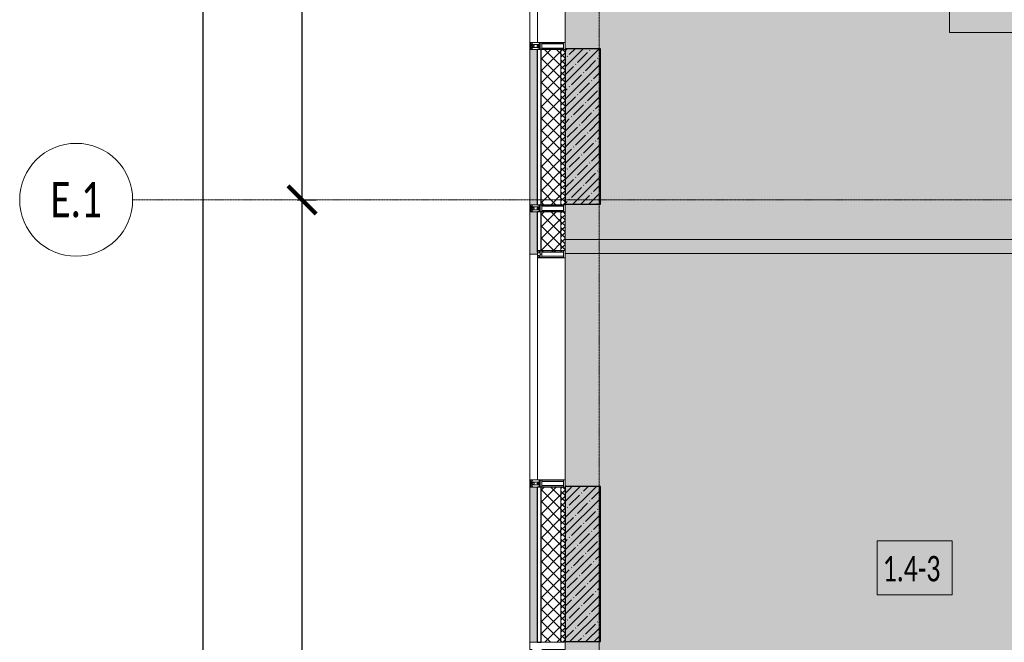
# Model space of a CAD drawing. Header units: millimetres. Extents: x -26888115 to 7466299, y -86687 to 22081.
# Tile 7 of 225: x 31815 to 38788, y -43634 to -39223. Entities that reach past the tile are written whole.
import ezdxf

# ---------------------------------------------------------------- set-up
doc = ezdxf.new("R2010")
doc.units = ezdxf.units.MM
doc.linetypes.add('-D1d1-15x02', pattern=[19, 15, -2, 0, -2])
doc.layers.get('Defpoints').update_dxf_attribs({"color": 31})
for name, color, linetype, lineweight in [('_0', 7, 'Continuous', 13), ('A-010-A_ROOM', 7, 'Continuous', 18), ('A-200-M_WALL', 7, 'Continuous', 5), ('A-200-M_WALL_INT', 7, 'Continuous', 5), ('A-200-M_WALL_PAT', 7, 'Continuous', 5), ('A-214-M_CURT_WALL', 7, 'Continuous', 5), ('A-215-M_CURT_PANEL', 7, 'Continuous', 5), ('S-280-M_COLUMN', 7, 'Continuous', 5), ('Z-060-M_DETAIL', 7, 'Continuous', 5), ('Оси', 7, 'Continuous', 5)]:
    doc.layers.add(name, color=color, linetype=linetype, lineweight=lineweight)
doc.styles.add('Calibri Light', font='Calibri light.ttf', dxfattribs={"width": 0.75, "height": 250})
doc.styles.add('Calibri Light_2', font='Calibri light.ttf', dxfattribs={"width": 0.7, "height": 250})
doc.styles.add('fl_iso paper', font='isocpeur.ttf', dxfattribs={"width": 0.8, "oblique": 10})
doc.dimstyles.new('In tre 1_100', dxfattribs={"dimscale": 100, "dimtxt": 2.5, "dimasz": 2, "dimexe": 1, "dimexo": 0.7, "dimgap": 0.6, "dimtad": 1, "dimdec": 0, "dimrnd": 5, "dimzin": 0, "dimdsep": 46, "dimtxsty": 'fl_iso paper', "dimblk": 'ARCHTICK', "dimcen": 0, "dimdle": 1, "dimadec": 0, "dimazin": 0, "dimtfac": 1, "dimtdec": 0, "dimtofl": 0, "dimtmove": 1, "dimatfit": 3, "dimldrblk": 'DOT', "dimfxl": 40, "dimtfillclr": 256, "dimtolj": 1, "dimtzin": 0, "dimarcsym": 1})
pattern_1 = [(45, (0, 0), (-21.2132, 21.2132), []), (135, (0, 0), (-21.2132, -21.2132), [])]
pattern_2 = [(45, (0, 0), (-42.4264, 42.4264), []), (135, (0, 0), (-42.4264, -42.4264), [])]
pattern_3 = [(45, (36177.975, -48979.44), (-57.0246, 57.0246), []), (45, (36235, -48979.44), (-57.0246, 57.0246), [100.806, -20.161, 3.353, -16.808])]

# ---------------------------------------------------------------- blocks, each defined once
blk = doc.blocks.new('_ArchTick')
at = {"color": 0, "linetype": 'ByBlock', "lineweight": 9, "const_width": 0.15}
blk.add_lwpolyline([(-0.5, -0.5), (0.5, 0.5)], dxfattribs=at)
blk = doc.blocks.new('*D261')
at = {"layer": 'Defpoints', "color": 0, "transparency": 16777216}
for p in [(33009.2, -19899.4), (33115.2, -19899.4), (33009.2, -48899.4)]:
    blk.add_point(p, dxfattribs=at)
at = {"layer": 'Оси', "color": 0, "lineweight": -2, "transparency": 16777216}
for p, q in [((33115.2, -48999.4), (33115.2, -19799.4)), ((33079.2, -19899.4), (33215.2, -19899.4)), ((33079.2, -48899.4), (33215.2, -48899.4))]:
    blk.add_line(p, q, dxfattribs=at)
at = {"layer": 'Оси', "color": 0, "lineweight": -2, "transparency": 16777216, "xscale": 200, "yscale": 200, "zscale": 200}
for p, rotation in [((33115.2, -19899.4), 90), ((33115.2, -48899.4), 270)]:
    blk.add_blockref('_ArchTick', p, dxfattribs=dict(at, rotation=rotation))
at = {"layer": 'Оси', "color": 0, "transparency": 16777216, "insert": (32930.2, -34041.9), "char_height": 250, "attachment_point": 5, "rotation": 90, "style": 'fl_iso paper'}
blk.add_mtext('\\A1;29000', dxfattribs=at)
blk = doc.blocks.new('_DOT')
at = {"color": 0, "linetype": 'ByBlock'}
blk.add_line((-0.5, 0), (-1, 0), dxfattribs=at)
at = {"color": 0, "linetype": 'ByBlock', "const_width": 0.5}
blk.add_lwpolyline([(-0.25, 0, 1), (0.25, 0, 1)], format="xyb", close=True, dxfattribs=at)
blk = doc.blocks.new('*D262')
at = {"layer": 'Defpoints', "color": 0, "transparency": 16777216}
for p in [(33709.2, -40499.4), (33815.2, -40499.4), (33709.2, -48899.4)]:
    blk.add_point(p, dxfattribs=at)
at = {"layer": 'Оси', "color": 0, "lineweight": -2, "transparency": 16777216}
for p, q in [((33815.2, -48999.4), (33815.2, -40399.4)), ((33779.2, -40499.4), (33915.2, -40499.4)), ((33779.2, -48899.4), (33915.2, -48899.4))]:
    blk.add_line(p, q, dxfattribs=at)
at = {"layer": 'Оси', "color": 0, "lineweight": -2, "transparency": 16777216, "xscale": 200, "yscale": 200, "zscale": 200}
for p, rotation in [((33815.2, -40499.4), 90), ((33815.2, -48899.4), 270)]:
    blk.add_blockref('_ArchTick', p, dxfattribs=dict(at, rotation=rotation))
at = {"layer": 'Оси', "color": 0, "transparency": 16777216, "insert": (33630.2, -44699.4), "char_height": 250, "attachment_point": 5, "rotation": 90, "style": 'fl_iso paper'}
blk.add_mtext('\\A1;8400', dxfattribs=at)
blk = doc.blocks.new('Ось сетки - 8D-802830-30_AS_m_L05_ 07_ 09')
at = {"layer": 'Оси'}
blk.add_circle((0, 0), 4, dxfattribs=at)
blk = doc.blocks.new('*D267')
at = {"layer": 'Defpoints', "color": 0, "transparency": 16777216}
for p in [(33709.2, -32099.4), (33815.2, -32099.4), (33709.2, -40499.4)]:
    blk.add_point(p, dxfattribs=at)
at = {"layer": 'Оси', "color": 0, "lineweight": -2, "transparency": 16777216}
for p, q in [((33815.2, -40599.4), (33815.2, -31999.4)), ((33779.2, -32099.4), (33915.2, -32099.4)), ((33779.2, -40499.4), (33915.2, -40499.4))]:
    blk.add_line(p, q, dxfattribs=at)
at = {"layer": 'Оси', "color": 0, "lineweight": -2, "transparency": 16777216, "xscale": 200, "yscale": 200, "zscale": 200}
for p, rotation in [((33815.2, -32099.4), 90), ((33815.2, -40499.4), 270)]:
    blk.add_blockref('_ArchTick', p, dxfattribs=dict(at, rotation=rotation))
at = {"layer": 'Оси', "color": 0, "transparency": 16777216, "insert": (33630.2, -36299.4), "char_height": 250, "attachment_point": 5, "rotation": 90, "style": 'fl_iso paper'}
blk.add_mtext('\\A1;8400', dxfattribs=at)
blk = doc.blocks.new('System Panel - A_PAN_Glass-4480913-50_AS_Plan_32_Пентхаус')
at = {"layer": 'A-215-M_CURT_PANEL'}
for p, q in [((-800, 55), (-800, 0)), ((-800, 0), (800, 0)), ((800, 55), (-786, 55)), ((800, 0), (800, 55))]:
    blk.add_line(p, q, dxfattribs=at)
blk = doc.blocks.new('Rectangular Mullion - R_StandardFrame_50Wx250H-3559054-50_AS_Plan_32_Пентхаус')
at = {"layer": 'A-214-M_CURT_WALL'}
blk.add_line((-500, 6495), (-500, 8070), dxfattribs=at)
blk = doc.blocks.new('Rectangular Mullion - 50Wx250H-3156125-50_AS_Plan_32_Пентхаус')
at = {"layer": 'Z-060-M_DETAIL'}
for p, q in [((0, 250), (-25, 250)), ((-25, 250), (-25, 237.3)), ((-25, 65.2), (-25, 250)), ((-25, 250), (0, 250)), ((-23, 237.3), (0, 237.3)), ((-23, 237.3), (0, 237.3)), ((-23, 237.3), (-23, 73.6)), ((0, 237.3), (-14.9, 237.3)), ((-14.9, 237.3), (-14.9, 84)), ((-14.9, 84), (-14.9, 237.3)), ((25, 250), (0, 250)), ((25, 250), (0, 250)), ((14.9, 237.3), (0, 237.3)), ((0, 237.3), (23, 237.3)), ((23, 237.3), (0, 237.3)), ((14.9, 84), (14.9, 237.3)), ((14.9, 84), (14.9, 237.3)), ((23, 237.3), (23, 73.6)), ((25, 237.3), (25, 250)), ((25, 65.2), (25, 250)), ((-25, 73.6), (-25, 65.2)), ((0, 84), (-23, 84)), ((-23, 84), (-23, 73.6)), ((0, 84), (-23, 84)), ((-23, 73.6), (0, 73.6)), ((0, 73.6), (-23, 73.6)), ((-0.5, 73.6), (-23, 73.6)), ((-14.9, 84), (0, 84)), ((0, 84), (14.9, 84)), ((23, 84), (0, 84)), ((0, 84), (0, 73.6)), ((0, 84), (23, 84)), ((0, 73.6), (0, 84)), ((0, 73.6), (23, 73.6)), ((23, 73.6), (0, 73.6)), ((0.5, 73.6), (23, 73.6)), ((23, 73.6), (23, 84)), ((25, 65.2), (25, 73.6)), ((-25, 65.2), (-25, 60.2)), ((-10, 65.2), (-25, 65.2)), ((-25, 65.2), (-25, 60.2)), ((-25, 65.2), (-10, 65.2)), ((-10, 65.2), (-25, 65.2)), ((-10, 55), (-14, 55)), ((-14, 55), (-10, 55)), ((-10, 55), (-10, 65.2)), ((-10, 65.2), (-10, 55)), ((-10, 55), (-10, 65.2)), ((-10, 55), (0, 55)), ((0, 55), (-10, 55)), ((0, 55), (10, 55)), ((0, 55), (10, 55)), ((10, 65.2), (10, 55)), ((25, 65.2), (10, 65.2)), ((10, 55), (10, 65.2)), ((10, 65.2), (25, 65.2)), ((10, 65.2), (25, 65.2)), ((10, 55), (10, 65.2)), ((10, 55), (14, 55)), ((10, 55), (14, 55)), ((25, 65.2), (25, 60.2)), ((25, 60.2), (25, 65.2))]:
    blk.add_line(p, q, dxfattribs=at)
for centre, start, end in [((-14, 69.1), 218.97226, 270), ((-14, 69.1), 218.97226, 270), ((-14, 69.1), 218.97226, 270), ((14, 69.1), 270, 321.02774), ((14, 69.1), 270, 321.02774), ((14, 69.1), 270, 321.02774)]:
    blk.add_arc(centre, 14.1, start, end, dxfattribs=at)
blk = doc.blocks.new('Rectangular Mullion - R_InvisibleFrame_50Wx250H-4406119-50_AS_Plan_32_Пентхаус')
at = {"layer": 'A-214-M_CURT_WALL', "lineweight": 9}
for p, q in [((-25, -237.3), (-25, -73.6)), ((25, -73.6), (25, -237.3))]:
    blk.add_line(p, q, dxfattribs=at)
blk = doc.blocks.new('Rectangular Mullion - R_StandardFrame_50Wx250H-V17-50_AS_Plan_32_Пентхаус')
at = {"layer": 'A-214-M_CURT_WALL', "lineweight": 9}
for p, q in [((-25, -250), (-25, 0)), ((-25, 0), (25, 0)), ((25, 0), (25, -17)), ((25, -84), (25, -250)), ((25, -250), (-25, -250))]:
    blk.add_line(p, q, dxfattribs=at)
blk = doc.blocks.new('Rectangular Mullion - 50Wx250H-V4-50_AS_Plan_32_Пентхаус')
at = {"layer": 'Z-060-M_DETAIL'}
for p, q in [((-25, 65.2), (-25, 250)), ((-25, 250), (0, 250)), ((-23, 237.3), (0, 237.3)), ((-23, 237.3), (-23, 73.6)), ((-14.9, 84), (-14.9, 237.3)), ((25, 250), (0, 250)), ((23, 237.3), (0, 237.3)), ((14.9, 84), (14.9, 237.3)), ((23, 237.3), (23, 73.6)), ((25, 65.2), (25, 250)), ((0, 84), (-23, 84)), ((-0.5, 73.6), (-23, 73.6)), ((-14, 71.3), (-14, 65.2)), ((-10, 71.3), (-14, 71.3)), ((-10, 53), (-10, 71.3)), ((0, 84), (23, 84)), ((0.5, 73.6), (23, 73.6)), ((10, 71.3), (14, 71.3)), ((10, 53), (10, 71.3)), ((14, 71.3), (14, 65.2)), ((-14, 65.2), (-25, 65.2)), ((-23.8, 14.6), (-25, 14.2)), ((-25, 0), (-25, 14.2)), ((-22.3, 17), (-23.8, 17)), ((-23.8, 17), (-23.8, 14.6)), ((-22.5, 10.6), (-23.8, 14.6)), ((-22.5, 10.6), (-23.7, 9.9)), ((-23.7, 1.3), (-23.7, 9.9)), ((-23.7, 1.3), (-11.8, 1.3)), ((-23.2, 10.2), (-22.5, 8)), ((-22.5, 8), (-22.5, 4.5)), ((-21.3, 4.5), (-22.5, 4.5)), ((-22.3, 17), (-22.3, 16)), ((-22.3, 16), (-21.3, 16)), ((-19, 17.6), (-21.3, 16)), ((-21.3, 4.5), (-21.3, 6.5)), ((-21.3, 6.5), (-14.2, 6.5)), ((-18.4, 16.6), (-19, 17.6)), ((-7.4, 16.6), (-18.4, 16.6)), ((-14.2, 6.5), (-14.2, 4.5)), ((-13.2, 4.5), (-14.2, 4.5)), ((-13.2, 4.5), (-12.2, 7.2)), ((-12.7, 7.6), (-11.3, 11.4)), ((-12.7, 7.6), (-11.8, 6.9)), ((-12.2, 9), (-12.2, 14.8)), ((-12.2, 14.8), (0, 14.8)), ((-11.8, 1.3), (-11.8, 6.9)), ((-10.5, 11.2), (-11.3, 11.4)), ((-10.5, 1.5), (-10.5, 11.2)), ((-4.8, 1.5), (-10.5, 1.5)), ((-8.7, 53), (-10, 53)), ((-10, 53), (-10, 17)), ((-10, 17), (-7.5, 17)), ((-8.7, 53), (-7, 54.7)), ((-8.5, 23), (-1.5, 30)), ((-8.5, 18.5), (-8.5, 23)), ((-7.5, 18.5), (-8.5, 18.5)), ((-7.5, 17), (-7.5, 18.5)), ((-7.4, 18), (-7.4, 16.6)), ((-2.6, 18), (-7.4, 18)), ((-7, 65.2), (-5.9, 67.3)), ((-7, 65.2), (-7, 54.7)), ((-4.1, 67.3), (-5.9, 67.3)), ((0, 8), (-4.8, 8)), ((-4.8, 1.5), (-4.8, 8)), ((-4.1, 67.3), (-2.9, 65.1)), ((-2.9, 65.1), (-2.9, 54.6)), ((-1.3, 53), (-2.9, 54.6)), ((-2.6, 18), (-2.6, 16.8)), ((-2.6, 16.8), (0, 16.8)), ((-1.5, 30), (0, 30)), ((0, 53), (-1.3, 53)), ((0, 53), (1.3, 53)), ((1.5, 30), (0, 30)), ((2.6, 16.8), (0, 16.8)), ((0, 14.8), (0, 16.8)), ((0, 14.8), (0, 16.8)), ((12.2, 14.8), (0, 14.8)), ((0, 0), (0, 8)), ((0, 8), (4.8, 8)), ((0, 0), (0, 8)), ((1.3, 53), (2.9, 54.6)), ((8.5, 23), (1.5, 30)), ((2.6, 18), (2.6, 16.8)), ((2.6, 18), (7.4, 18)), ((4.1, 67.3), (2.9, 65.1)), ((2.9, 65.1), (2.9, 54.6)), ((4.1, 67.3), (5.9, 67.3)), ((4.8, 1.5), (4.8, 8)), ((4.8, 1.5), (10.5, 1.5)), ((7, 65.2), (5.9, 67.3)), ((7, 65.2), (7, 54.7)), ((8.7, 53), (7, 54.7)), ((7.4, 18), (7.4, 16.6)), ((7.4, 16.6), (18.4, 16.6)), ((7.5, 18.5), (8.5, 18.5)), ((7.5, 17), (7.5, 18.5)), ((10, 17), (7.5, 17)), ((8.5, 18.5), (8.5, 23)), ((8.7, 53), (10, 53)), ((10, 53), (10, 17)), ((10.5, 11.2), (11.3, 11.4)), ((10.5, 1.5), (10.5, 11.2)), ((12.7, 7.6), (11.3, 11.4)), ((12.7, 7.6), (11.8, 6.9)), ((11.8, 1.3), (11.8, 6.9)), ((23.7, 1.3), (11.8, 1.3)), ((12.2, 9), (12.2, 14.8)), ((13.2, 4.5), (12.2, 7.2)), ((13.2, 4.5), (14.2, 4.5)), ((14, 65.2), (25, 65.2)), ((21.3, 6.5), (14.2, 6.5)), ((14.2, 6.5), (14.2, 4.5)), ((18.4, 16.6), (19, 17.6)), ((19, 17.6), (21.3, 16)), ((22.3, 16), (21.3, 16)), ((21.3, 4.5), (21.3, 6.5)), ((21.3, 4.5), (22.5, 4.5)), ((22.3, 17), (22.3, 16)), ((22.3, 17), (23.8, 17)), ((22.5, 10.6), (23.8, 14.6)), ((22.5, 10.6), (23.7, 9.9)), ((23.2, 10.2), (22.5, 8)), ((22.5, 8), (22.5, 4.5)), ((23.7, 1.3), (23.7, 9.9)), ((23.8, 17), (23.8, 14.6)), ((23.8, 14.6), (25, 14.2)), ((25, 0), (25, 14.2)), ((-25, 0), (0, 0)), ((25, 0), (0, 0))]:
    blk.add_line(p, q, dxfattribs=at)
for centre, start, end in [((-0.5, 73.1), 360, 90), ((0.5, 73.1), 90, 180)]:
    blk.add_arc(centre, 0.5, start, end, dxfattribs=at)
blk = doc.blocks.new('Rectangular Mullion - R_StandardFrame_50Wx250H-4406120-50_AS_Plan_32_Пентхаус')
at = {"layer": 'A-214-M_CURT_WALL', "lineweight": 9}
for p, q in [((-25, -250), (-25, 0)), ((-25, 0), (25, 0)), ((25, 0), (25, -250)), ((25, -250), (-25, -250))]:
    blk.add_line(p, q, dxfattribs=at)
blk = doc.blocks.new('Rectangular Mullion - R_StandardFrame_50Wx250H-4298506-50_AS_Plan_32_Пентхаус')
at = {"layer": 'A-214-M_CURT_WALL', "lineweight": 9}
for p, q in [((-25, -250), (-25, 0)), ((-25, 0), (25, 0)), ((25, 0), (25, -250)), ((25, -250), (-25, -250))]:
    blk.add_line(p, q, dxfattribs=at)
blk = doc.blocks.new('System Panel - A_PAN_Glass-4481221-50_AS_Plan_32_Пентхаус')
at = {"layer": 'A-215-M_CURT_PANEL'}
for p, q in [((785, 55), (-785, 55)), ((-785, 55), (-785, 0)), ((-785, 0), (785, 0)), ((785, 0), (785, 55))]:
    blk.add_line(p, q, dxfattribs=at)
blk = doc.blocks.new('Rectangular Mullion - R_StandardFrame_50Wx250H-3735686-50_AS_Plan_32_Пентхаус')
at = {"layer": 'A-214-M_CURT_WALL'}
blk.add_line((-500, 9595), (-500, 11165), dxfattribs=at)
blk = doc.blocks.new('RST_AR_KMN_R22_B1_FCD_rvt-1-50_AS_Plan_32_Пентхаус')
at = {"layer": 'A-200-M_WALL_PAT', "true_color": 0xeff9fa}
for points in [[(-695, 8445), (-695, 9545), (-750, 9545), (-750, 8445)], [(-695, 8095), (-695, 8395), (-750, 8395), (-750, 8095)], [(-695, 5345), (-695, 6445), (-750, 6445), (-750, 5345)]]:
    blk.add_hatch(color=7, dxfattribs=at).paths.add_polyline_path(points)
at = {"layer": 'A-200-M_WALL_PAT'}
h = blk.add_hatch(dxfattribs=at)
h.set_pattern_fill('FP_5', color=256, style=0, pattern_type=2)
h.set_pattern_definition(pattern_2)
h.paths.add_polyline_path([(-670, 8445), (-530, 8445), (-530, 9545), (-670, 9545)])
h = blk.add_hatch(dxfattribs=at)
h.set_pattern_fill('FP_4', color=256, style=0, pattern_type=2)
h.set_pattern_definition(pattern_1)
h.paths.add_polyline_path([(-530, 8445), (-500, 8445), (-500, 9545), (-530, 9545)])
h = blk.add_hatch(dxfattribs=at)
h.set_pattern_fill('FP_5', color=256, style=0, pattern_type=2)
h.set_pattern_definition(pattern_2)
h.paths.add_polyline_path([(-568.1, 8109.9), (-530, 8109.9), (-530, 8395), (-670, 8395), (-670, 8118), (-666, 8118), (-666, 8109.9)])
h = blk.add_hatch(dxfattribs=at)
h.set_pattern_fill('FP_4', color=256, style=0, pattern_type=2)
h.set_pattern_definition(pattern_1)
h.paths.add_polyline_path([(-530, 8109.9), (-512.7, 8109.9), (-512.7, 8120), (-500, 8120), (-500, 8395), (-530, 8395), (-530, 8115.3)])
h = blk.add_hatch(dxfattribs=at)
h.set_pattern_fill('FP_5', color=256, style=0, pattern_type=2)
h.set_pattern_definition(pattern_2)
h.paths.add_polyline_path([(-568.1, 5345), (-530, 5345), (-530, 6445), (-670, 6445), (-670, 5345)])
h = blk.add_hatch(dxfattribs=at)
h.set_pattern_fill('FP_4', color=256, style=0, pattern_type=2)
h.set_pattern_definition(pattern_1)
h.paths.add_polyline_path([(-530, 5345), (-500, 5345), (-500, 6445), (-530, 6445), (-530, 5442.8)])
at = {"layer": 'A-200-M_WALL'}
for p, q in [((-750, 9545), (-750, 8445)), ((-695, 9545), (-750, 9545)), ((-530, 9545), (-670, 9545)), ((-500, 9545), (-530, 9545)), ((-530, 8445), (-530, 9545)), ((-500, 8445), (-500, 9545)), ((-750, 8445), (-695, 8445)), ((-670, 8445), (-530, 8445)), ((-530, 8445), (-500, 8445)), ((-750, 8395), (-750, 8095)), ((-695, 8395), (-750, 8395)), ((-530, 8395), (-670, 8395)), ((-500, 8395), (-530, 8395)), ((-530, 8109.9), (-530, 8395)), ((-500, 8120), (-500, 8395)), ((-750, 8095), (-695, 8095)), ((-750, 6445), (-750, 5345)), ((-695, 6445), (-750, 6445)), ((-530, 6445), (-670, 6445)), ((-500, 6445), (-530, 6445)), ((-530, 5345), (-530, 6445)), ((-500, 5345), (-500, 6445)), ((-750, 5345), (-695, 5345)), ((-670, 5345), (-530, 5345)), ((-530, 5345), (-500, 5345))]:
    blk.add_line(p, q, dxfattribs=at)
at = {"layer": 'A-200-M_WALL', "lineweight": 25}
for p, q in [((-670, 9545), (-695, 9545)), ((-695, 8445), (-695, 9545)), ((-670, 8445), (-670, 9545)), ((-695, 8445), (-670, 8445)), ((-670, 8395), (-695, 8395)), ((-695, 8109), (-695, 8395)), ((-670, 8118), (-670, 8395)), ((-670, 6445), (-695, 6445)), ((-695, 5345), (-695, 6445)), ((-670, 5345), (-670, 6445)), ((-695, 5345), (-670, 5345))]:
    blk.add_line(p, q, dxfattribs=at)
at = {"layer": 'A-214-M_CURT_WALL', "lineweight": 5}
for name in ['Rectangular Mullion - R_StandardFrame_50Wx250H-3735686-50_AS_Plan_32_Пентхаус', 'Rectangular Mullion - R_StandardFrame_50Wx250H-3559054-50_AS_Plan_32_Пентхаус']:
    blk.add_blockref(name, (0, 0), dxfattribs=at)
at = {"layer": 'A-214-M_CURT_WALL', "lineweight": 5, "rotation": 270}
for name, p in [('Rectangular Mullion - 50Wx250H-V4-50_AS_Plan_32_Пентхаус', (-750, 9570)), ('Rectangular Mullion - 50Wx250H-V4-50_AS_Plan_32_Пентхаус', (-750, 8420)), ('Rectangular Mullion - 50Wx250H-3156125-50_AS_Plan_32_Пентхаус', (-750, 8095)), ('Rectangular Mullion - 50Wx250H-V4-50_AS_Plan_32_Пентхаус', (-750, 6470))]:
    blk.add_blockref(name, p, dxfattribs=at)
at = {"layer": 'A-214-M_CURT_WALL', "lineweight": 5, "extrusion": (0, 0, -1), "rotation": 270}
for name, p in [('Rectangular Mullion - R_StandardFrame_50Wx250H-4298506-50_AS_Plan_32_Пентхаус', (750, 9570)), ('Rectangular Mullion - R_StandardFrame_50Wx250H-4406120-50_AS_Plan_32_Пентхаус', (750, 8420)), ('Rectangular Mullion - R_InvisibleFrame_50Wx250H-4406119-50_AS_Plan_32_Пентхаус', (750, 8095)), ('Rectangular Mullion - R_StandardFrame_50Wx250H-4298506-50_AS_Plan_32_Пентхаус', (750, 6470)), ('Rectangular Mullion - R_StandardFrame_50Wx250H-V17-50_AS_Plan_32_Пентхаус', (750, 5320))]:
    blk.add_blockref(name, p, dxfattribs=at)
at = {"layer": 'A-215-M_CURT_PANEL', "lineweight": 5, "rotation": 270}
for name, p in [('System Panel - A_PAN_Glass-4481221-50_AS_Plan_32_Пентхаус', (-750, 10380)), ('System Panel - A_PAN_Glass-4480913-50_AS_Plan_32_Пентхаус', (-750, 7295))]:
    blk.add_blockref(name, p, dxfattribs=at)

msp = doc.modelspace()

# ---------------------------------------------------------------- hatches: boundary and pattern name
at = {"layer": '_0', "transparency": 33554534}
h = msp.add_hatch(color=252, dxfattribs=at)
h.dxf.hatch_style = 1
h.paths.add_polyline_path([(35678, -49484.4), (73628, -49484.4), (73628, -19534.4), (35678, -19534.4)])
h.paths.add_polyline_path([(44578, -40979.4), (44578, -34929.4), (49428, -34929.4), (49428, -36429.4), (51078, -36429.4), (51078, -30029.4), (49428, -30029.4), (49428, -30823.8), (44578, -30823.8), (44578, -28029.4), (64728, -28029.4), (64728, -32969.4), (62778, -32969.4), (62778, -31029.4), (59878, -31029.4), (59878, -30029.4), (58578, -30029.4), (58578, -38979.4), (64728, -38979.4), (64728, -40979.4)], flags=16)
at = {"layer": 'S-280-M_COLUMN'}
h = msp.add_hatch(dxfattribs=at)
h.set_pattern_fill('FP_3', color=256, style=0, pattern_type=2)
h.set_pattern_definition(pattern_3)
h.paths.add_polyline_path([(35678, -40529.4), (35928, -40529.4), (35928, -39429.4), (35678, -39429.4)])
h = msp.add_hatch(dxfattribs=at)
h.set_pattern_fill('FP_3', color=256, style=0, pattern_type=2)
h.set_pattern_definition(pattern_3)
h.paths.add_polyline_path([(35895, -43629.4), (35928, -43629.4), (35928, -42529.4), (35678, -42529.4), (35678, -43629.4)])

# ---------------------------------------------------------------- linework, layer by layer
at = {"layer": 'A-010-A_ROOM', "lineweight": 5, "flags": 128}
for points in [[(38400.5, -38933.8), (38931.5, -38933.8), (38931.5, -39314.8), (38400.5, -39314.8)], [(37887.1, -42916.4), (38418.1, -42916.4), (38418.1, -43297.4), (37887.1, -43297.4)]]:
    msp.add_lwpolyline(points, close=True, dxfattribs=at)
at = {"layer": 'A-200-M_WALL_INT'}
for p, q in [((35678, -40779.4), (40288, -40779.4)), ((40188, -40879.4), (35678, -40879.4))]:
    msp.add_line(p, q, dxfattribs=at)
at = {"layer": 'S-280-M_COLUMN', "lineweight": 25}
for p, q in [((35928, -39429.4), (35678, -39429.4)), ((35678, -39429.4), (35678, -40529.4)), ((35928, -40529.4), (35928, -39429.4)), ((35678, -40529.4), (35928, -40529.4)), ((35928, -42529.4), (35678, -42529.4)), ((35678, -42529.4), (35678, -43629.4)), ((35928, -43629.4), (35928, -42529.4)), ((35678, -43629.4), (35928, -43629.4))]:
    msp.add_line(p, q, dxfattribs=at)
at = {"layer": 'Оси', "linetype": '-D1d1-15x02'}
for p, q in [((35918, -51768.8), (35918, -18492.1)), ((32615.2, -40499.4), (74746.1, -40499.4))]:
    msp.add_line(p, q, dxfattribs=at)

# ---------------------------------------------------------------- block references
at = {"lineweight": 5}
msp.add_blockref('RST_AR_KMN_R22_B1_FCD_rvt-1-50_AS_Plan_32_Пентхаус', (36178, -48979.4), dxfattribs=at)
at = {"layer": 'Оси', "xscale": 99.99999999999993, "yscale": 99.99999999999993, "zscale": 99.99999999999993, "rotation": 269.9999999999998}
msp.add_blockref('Ось сетки - 8D-802830-30_AS_m_L05_ 07_ 09', (32215.2, -40499.4), dxfattribs=at)

# ---------------------------------------------------------------- texts
at = {"layer": 'A-010-A_ROOM', "lineweight": 5, "insert": (37926.9, -43022.6), "char_height": 180, "width": 577.215, "attachment_point": 1, "style": 'Calibri Light_2'}
msp.add_mtext('1.4-3 ', dxfattribs=at)
at = {"layer": 'Оси', "insert": (32215.2, -40499.4), "char_height": 250, "width": 869.831, "attachment_point": 5, "style": 'Calibri Light'}
msp.add_mtext('Е.1', dxfattribs=at)

# ---------------------------------------------------------------- dimensions: what is measured, and where the dimension line sits
at = {"layer": 'Оси'}
dim = msp.add_linear_dim(base=(33115.2, -19899.4), p1=(33009.2, -48899.4), p2=(33009.2, -19899.4), angle=90, dimstyle='In tre 1_100', dxfattribs=at)
dim.commit()
dim.dimension.update_dxf_attribs({"geometry": '*D261', "text_midpoint": (33115.2, -34041.9), "dimtype": 160})
for base, p1, p2, picture, middle in [((33815.2, -32099.4), (33709.2, -40499.4), (33709.2, -32099.4), '*D267', (33630.2, -36299.4)), ((33815.2, -40499.4), (33709.2, -48899.4), (33709.2, -40499.4), '*D262', (33630.2, -44699.4))]:
    dim = msp.add_linear_dim(base=base, p1=p1, p2=p2, angle=90, dimstyle='In tre 1_100', dxfattribs=at)
    dim.commit()
    dim.dimension.update_dxf_attribs({"geometry": picture, "text_midpoint": middle})

doc.saveas('drawing.dxf')
